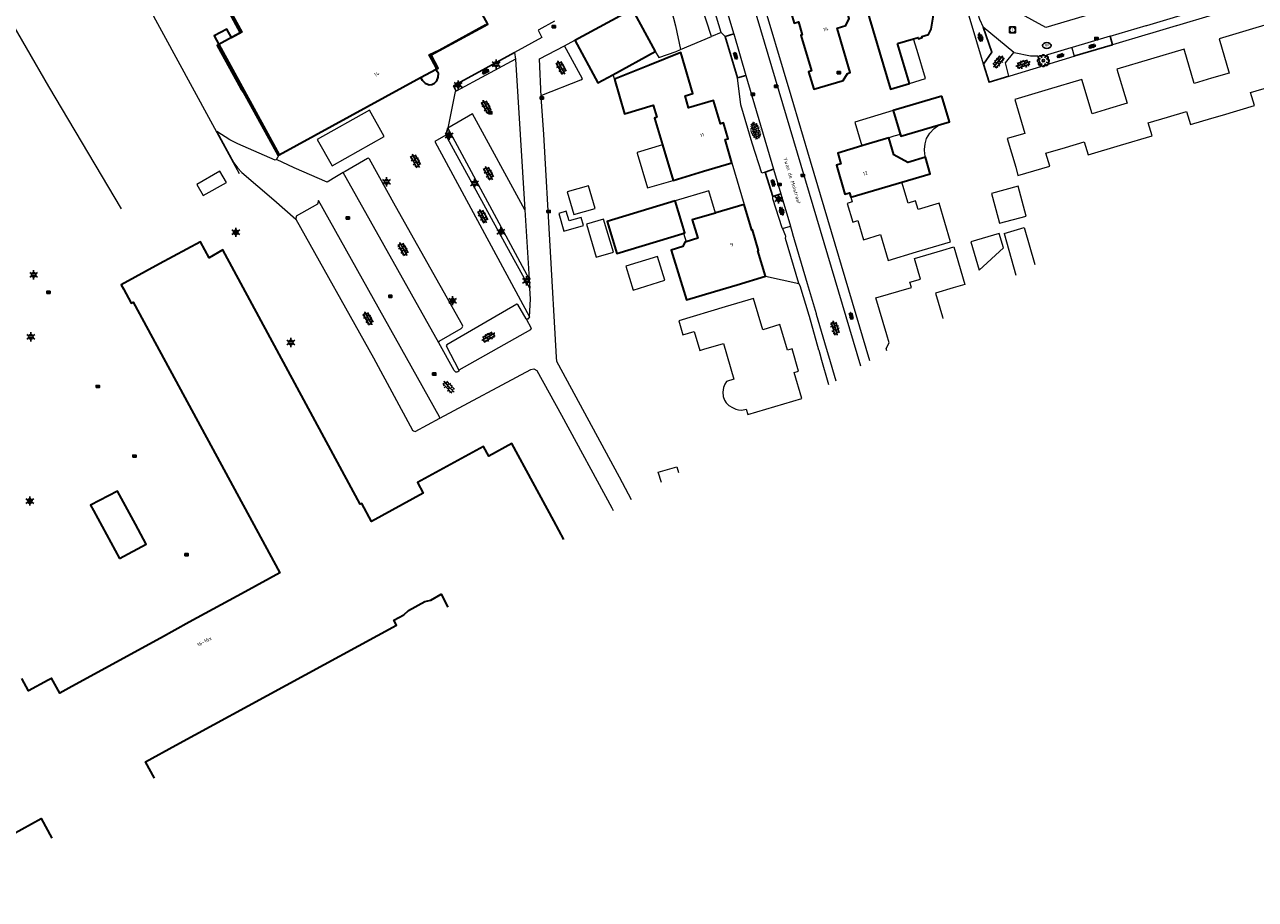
# Model space of a CAD drawing. Header units: metres. Extents: x 181682 to 183922, y 386244 to 387136.
# Tile 46 of 62: x 182992 to 183200, y 386613 to 386761. Entities that reach past the tile are written whole.
import ezdxf
from ezdxf.enums import TextEntityAlignment as Align

# ---------------------------------------------------------------- set-up
doc = ezdxf.new("R2010")
doc.units = ezdxf.units.M
for name, color, linetype, lineweight in [('B-WE-GR-BOOM-S', 251, 'Continuous', 25), ('B-WE-IE-TERREINAFSCHEIDING_KUNSTMATIG_HEKWERK-G', 251, 'IE-TERREINAFSCHEIDING-KUNSTMATIG', 18), ('B-WE-KL-ET_LS_OV_LICHTMAST-S', 251, 'Continuous', 25), ('B-WE-KL-WATER_BRANDLEIDING_PUT-S', 251, 'Continuous', 25), ('B-WE-OG-TOPOGRAFIE_BEBOUWING-G', 251, 'Continuous', 35), ('B-WE-OG-TOPOGRAFIE_BEBOUWING-GV', 251, 'Continuous', 35), ('B-WE-OG-TOPOGRAFIE_BEBOUWING_LUIFEL-GV', 251, 'Continuous', 18), ('B-WE-OG-TOPOGRAFIE_BEBOUWING_OVERIG-GV', 251, 'Continuous', 18), ('B-WE-OG-TOPOGRAFIE_TERREIN_GROEN-GV', 251, 'Continuous', 18), ('B-WE-OG-TOPOGRAFIE_TERREIN_GROEN-SV', 251, 'Continuous', 25), ('B-WE-OG-TOPOGRAFIE_TERREIN_ONBEGROEID-GV', 251, 'Continuous', 18), ('B-WE-OG-TOPOGRAFIE_TERREIN_ONBEGROEID-SV', 251, 'Continuous', 25), ('B-WE-OG-TOPOGRAFIE_WEG_INRIT-GV', 251, 'Continuous', 25), ('B-WE-OG-TOPOGRAFIE_WEG_INRIT-SV', 251, 'Continuous', 25), ('B-WE-OG-TOPOGRAFIE_WEG_PARKEERPLAATS-GV', 251, 'Continuous', 18), ('B-WE-OG-TOPOGRAFIE_WEG_PARKEERPLAATS-SV', 251, 'Continuous', 25), ('B-WE-OG-TOPOGRAFIE_WEG_RIJWEG-GV', 251, 'Continuous', 18), ('B-WE-OG-TOPOGRAFIE_WEG_RIJWEG-SV', 251, 'Continuous', 25), ('B-WE-OG-TOPOGRAFIE_WEG_VERHARD-G', 251, 'Continuous', 18), ('B-WE-OG-TOPOGRAFIE_WEG_VERKEERSEILAND-GV', 251, 'Continuous', 25), ('B-WE-OG-TOPOGRAFIE_WEG_VERKEERSEILAND-SV', 251, 'Continuous', 25), ('B-WE-OG-TOPOGRAFIE_WEG_VOETPAD-GV', 251, 'Continuous', 18), ('B-WE-OG-TOPOGRAFIE_WEG_VOETPAD-SV', 251, 'Continuous', 25), ('B-WE-RI-GWA_RIOOLPUT_INSPECTIEPUT-S', 251, 'Continuous', 25), ('B-WE-RI-HWA_KOLK-S', 251, 'Continuous', 25), ('Label_Nummeraanduidingreeks', 7, 'Continuous', 25), ('Straatnaam', 7, 'Continuous', 25)]:
    doc.layers.add(name, color=color, linetype=linetype, lineweight=lineweight)
doc.styles.add('NLCS-ISO', font='NLCS-ISO.ttf')
doc.styles.add('NLCS-ISO-M250-T18', font='NLCS-ISO.ttf', dxfattribs={"height": 0.45})
doc.linetypes.add('IE-TERREINAFSCHEIDING-KUNSTMATIG', pattern='A,4,[82,NLCS.SHX,S=0.75,R=90,X=0,Y=0],4,-2', length=10)

# ---------------------------------------------------------------- blocks, each defined once
blk = doc.blocks.new('B-SIE-WEG_LICHTMAST-SO')
at = {"ltscale": 0.1}
for p, q in [((-0.33, 0.19), (-0.67, 0.39)), ((0, 0.39), (0, 0.77)), ((0.33, 0.19), (0.67, 0.39)), ((-0.33, -0.19), (-0.67, -0.39)), ((0, -0.39), (0, -0.77)), ((0.33, -0.19), (0.67, -0.39))]:
    blk.add_line(p, q, dxfattribs=at)
at = {"flags": 128}
for points in [[(-0.35, 0.15), (0.35, 0.15)], [(-0.35, -0.15), (0.35, -0.15)]]:
    blk.add_lwpolyline(points, dxfattribs=at)
at = {"ltscale": 0.1}
blk.add_circle((0, 0), 0.386, dxfattribs=at)
at = {"style": 'NLCS-ISO'}
blk.add_attdef('TYPE', text='', height=0.549, dxfattribs=at).set_placement((0, 0.77), align=Align.BOTTOM_CENTER)
blk = doc.blocks.new('SIE-WEG_STRAATPOT_BRANDKRAAN-SO')
blk.add_ellipse((0, 0), major_axis=(-0.729, 0), ratio=0.685994)
at = {"style": 'NLCS-ISO'}
blk.add_text('BR', height=0.4, dxfattribs=at).set_placement((-0.3, -0.15))
blk = doc.blocks.new('B-SRI-KOLK_COMBINATIE-SO')
for p, q in [((-0.28125, 0), (0.28125, 0.375)), ((0.28125, 0), (-0.28125, 0.375))]:
    blk.add_line(p, q)
at = {"flags": 128}
blk.add_lwpolyline([(-0.28125, 0), (0.28125, 0), (0.28125, 0.375), (-0.28125, 0.375)], close=True, dxfattribs=at)
blk = doc.blocks.new('SRI-PUT_INSPECTIE-SO')
at = {"lineweight": -3, "flags": 128}
blk.add_lwpolyline([(-0.5, -0.49), (0.5, -0.49), (0.5, 0.51), (-0.5, 0.51)], close=True, dxfattribs=at)
at = {"lineweight": -3, "ltscale": 1.5}
blk.add_circle((0, 0.01), 0.5, dxfattribs=at)
at = {"ltscale": 0.1, "style": 'NLCS-ISO'}
blk.add_text('I', height=0.625, dxfattribs=at).set_placement((0, 0.01), align=Align.MIDDLE_CENTER)
blk = doc.blocks.new('SGR-BOOM_01')
at = {"layer": 'B-WE-GR-BOOM-S'}
for points in [[(-0.5, 0.25, 0), (-0.75, 0.38, 0), (-1, 0.12, 0), (-1, -0.12, 0), (-0.75, -0.38, 0), (-0.5, -0.25, 0)], [(-0.33, 0.8, 0), (-0.62, 0.8, 0), (-0.8, 0.62, 0), (-0.8, 0.33, 0)], [(0.25, 0.5, 0), (0.38, 0.75, 0), (0.12, 1, 0), (-0.12, 1, 0), (-0.38, 0.75, 0), (-0.25, 0.5, 0)], [(0.8, 0.33, 0), (0.8, 0.62, 0), (0.62, 0.8, 0), (0.33, 0.8, 0)], [(0.5, -0.25, 0), (0.75, -0.38, 0), (1, -0.12, 0), (1, 0.12, 0), (0.75, 0.38, 0), (0.5, 0.25, 0)], [(-0.8, -0.33, 0), (-0.8, -0.62, 0), (-0.62, -0.8, 0), (-0.33, -0.8, 0)], [(-0.25, -0.5, 0), (-0.38, -0.75, 0), (-0.12, -1, 0), (0.12, -1, 0), (0.38, -0.75, 0), (0.25, -0.5, 0)], [(0.33, -0.8, 0), (0.62, -0.8, 0), (0.8, -0.62, 0), (0.8, -0.33, 0)]]:
    blk.add_polyline3d(points, dxfattribs=at)
blk.add_circle((0, 0), 0.2, dxfattribs=at)
blk.add_circle((0, 0), 0.2, dxfattribs=at)
blk = doc.blocks.new('SVH-BSS_OPENGESTRAAT_KL-SO')
for p, q in [((-1.69, 0.09), (-1.59, 0.09)), ((-1.59, 0.09), (-0.02, 0.09)), ((-1.33, -0.44), (-1.33, 0.09)), ((-1.24, 0.61), (-0.02, 0.61)), ((-1.07, 0.09), (-1.07, 0.61)), ((-0.54, 0.09), (-0.54, 0.61)), ((-0.28, 0.61), (-0.28, 0.89)), ((-0.28, -0.44), (-0.28, 0.09)), ((-0.02, 0.61), (1.24, 0.61)), ((-0.02, 0.09), (1.56, 0.09)), ((0.24, 0.61), (0.24, 0.89)), ((0.24, -0.44), (0.24, 0.09)), ((0.51, 0.09), (0.51, 0.61)), ((1.03, 0.09), (1.03, 0.61)), ((1.29, -0.44), (1.29, 0.09)), ((1.56, 0.09), (1.69, 0.09)), ((-1.48, -0.44), (-0.02, -0.44)), ((-1.07, -0.7), (-1.07, -0.44)), ((-0.54, -0.85), (-0.54, -0.44)), ((-0.02, -0.44), (1.48, -0.44)), ((0.51, -0.86), (0.51, -0.44)), ((1.03, -0.71), (1.03, -0.44))]:
    blk.add_line(p, q)
blk = doc.blocks.new('SGR-GRAS_01-SO')
at = {"ltscale": 0.1}
for p, q in [((-1.96, -0.07), (-1.98, 0)), ((-1.93, 0.19), (-1.93, 0.24)), ((-1.89, 0.24), (-1.92, 0.25)), ((-1.67, 0.02), (-1.6, 0.04)), ((-1.6, 0.24), (-1.65, 0.29)), ((-1.53, 0.32), (-1.6, 0.35)), ((-1.45, 0.64), (-1.52, 0.66)), ((-1.52, 0.19), (-1.44, 0.19)), ((-1.47, 0.58), (-1.48, 0.65)), ((-1.43, 0.48), (-1.35, 0.5)), ((-1.36, 0.21), (-1.43, 0.23)), ((-1.42, 0.13), (-1.36, 0.17)), ((-1.38, 0.11), (-1.32, 0.16)), ((-1.37, 0.01), (-1.38, 0.08)), ((-1.33, 0.11), (-1.33, 0.19)), ((-1.3, 0.76), (-1.32, 0.77)), ((-1.28, 0.68), (-1.28, 0.76)), ((-1.17, 0.39), (-1.23, 0.43)), ((-1.17, 0.24), (-1.22, 0.29)), ((-1.15, 0.65), (-1.21, 0.7)), ((-1.11, 0.17), (-1.04, 0.19)), ((-1.03, 0.03), (-1.1, 0.07)), ((-0.94, 0.84), (-1, 0.88)), ((-0.97, 0.51), (-0.92, 0.57)), ((-0.89, 0.5), (-0.97, 0.52)), ((-0.94, 0.19), (-0.87, 0.19)), ((-0.92, 0.42), (-0.86, 0.46)), ((-0.89, 0.81), (-0.82, 0.81)), ((-0.87, 0.66), (-0.89, 0.73)), ((-0.8, 0.06), (-0.88, 0.08)), ((-0.87, 0.62), (-0.8, 0.64)), ((-0.8, 0.47), (-0.87, 0.51)), ((-0.75, 0.24), (-0.8, 0.29)), ((-0.77, 0.09), (-0.79, 0.16)), ((-0.73, 0.65), (-0.78, 0.7)), ((-0.74, 0.03), (-0.73, 0.11)), ((-0.67, 0.11), (-0.73, 0.14)), ((-0.69, 0.61), (-0.68, 0.68)), ((-0.58, 0.92), (-0.64, 0.96)), ((-0.56, 0.92), (-0.51, 0.97)), ((-0.56, 0.32), (-0.48, 0.34)), ((-0.44, 0.55), (-0.51, 0.59)), ((-0.43, 0.78), (-0.5, 0.8)), ((-0.42, 0.71), (-0.36, 0.74)), ((-0.34, 0.35), (-0.41, 0.37)), ((-0.32, 0.24), (-0.38, 0.29)), ((-0.31, 0.19), (-0.37, 0.22)), ((-0.37, 0.19), (-0.29, 0.19)), ((-0.31, 0.65), (-0.36, 0.7)), ((-0.32, 0.81), (-0.24, 0.81)), ((-0.32, 0.77), (-0.24, 0.79)), ((-0.28, 0.73), (-0.29, 0.81)), ((-0.21, 1), (-0.27, 1.03)), ((-0.24, 0.02), (-0.17, 0.04)), ((-0.18, 0.17), (-0.19, 0.24)), ((-0.08, 0.63), (-0.14, 0.67)), ((-0.14, -0.04), (-0.14, 0.03)), ((-0.09, 0.53), (-0.09, 0.6)), ((-0.08, 0.16), (-0.03, 0.21)), ((-0.07, 0.19), (0, 0.23)), ((0.06, 0.27), (-0.01, 0.3)), ((0, 0.47), (0.07, 0.49)), ((0.1, 0.24), (0.05, 0.29)), ((0.13, 0.64), (0.06, 0.66)), ((0.07, 0.99), (0.14, 1.03)), ((0.12, 0.65), (0.07, 0.7)), ((0.22, 0.2), (0.15, 0.22)), ((0.21, 0.19), (0.28, 0.19)), ((0.29, 0.71), (0.22, 0.75)), ((0.24, 0.92), (0.31, 0.94)), ((0.26, 0.81), (0.33, 0.81)), ((0.32, 0.81), (0.3, 0.89)), ((0.31, 0.17), (0.39, 0.19)), ((0.32, 0.57), (0.38, 0.62)), ((0.42, 0.34), (0.36, 0.38)), ((0.42, 0.25), (0.4, 0.32)), ((0.43, 0.48), (0.49, 0.51)), ((0.53, 0.24), (0.47, 0.29)), ((0.54, 0.65), (0.49, 0.7)), ((0.56, -0.02), (0.49, 0.02)), ((0.5, 0.45), (0.51, 0.53)), ((0.59, 0.93), (0.52, 0.94)), ((0.55, 0.62), (0.63, 0.64)), ((0.65, 0.79), (0.58, 0.83)), ((0.68, 0.49), (0.61, 0.51)), ((0.77, 0.05), (0.7, 0.07)), ((0.78, 0.42), (0.72, 0.46)), ((0.78, 0.19), (0.86, 0.19)), ((0.83, 0.81), (0.91, 0.81)), ((0.92, 0.06), (0.85, 0.09)), ((0.87, 0.31), (0.94, 0.33)), ((0.95, 0.24), (0.9, 0.29)), ((0.91, 0.89), (0.91, 0.92)), ((0.97, 0.65), (0.91, 0.7)), ((0.93, 0.76), (0.99, 0.8)), ((1.01, 0.87), (0.95, 0.91)), ((1.01, 0.33), (1, 0.4)), ((1.15, 0.78), (1.08, 0.8)), ((1.15, 0.5), (1.08, 0.54)), ((1.1, 0.38), (1.1, 0.45)), ((1.11, 0.77), (1.18, 0.79)), ((1.24, 0.34), (1.17, 0.36)), ((1.18, 0.01), (1.26, 0.03)), ((1.21, 0.21), (1.26, 0.26)), ((1.28, 0.14), (1.22, 0.17)), ((1.28, 0.25), (1.35, 0.29)), ((1.37, 0.24), (1.32, 0.29)), ((1.39, 0.65), (1.34, 0.7)), ((1.36, 0.19), (1.43, 0.19)), ((1.42, 0.46), (1.5, 0.48)), ((1.51, 0.58), (1.44, 0.62)), ((1.64, 0.21), (1.58, 0.25)), ((1.61, 0.41), (1.59, 0.48)), ((1.69, 0.3), (1.7, 0.37)), ((1.79, 0.19), (1.72, 0.21)), ((1.74, 0.16), (1.81, 0.18)), ((1.8, 0.24), (1.75, 0.29)), ((1.93, 0.19), (1.95, 0.19)), ((-1.92, -0.16), (-1.85, -0.12)), ((-1.82, -0.08), (-1.9, -0.06)), ((-1.76, -0.13), (-1.82, -0.09)), ((-1.78, -0.3), (-1.73, -0.25)), ((-1.62, -0.5), (-1.69, -0.46)), ((-1.63, -0.57), (-1.68, -0.52)), ((-1.61, -0.17), (-1.67, -0.11)), ((-1.57, -0.44), (-1.49, -0.44)), ((-1.54, -0.66), (-1.5, -0.64)), ((-1.4, -0.05), (-1.46, -0.01)), ((-1.38, -0.46), (-1.38, -0.39)), ((-1.35, -0.28), (-1.28, -0.26)), ((-1.27, -0.23), (-1.34, -0.21)), ((-1.26, -0.42), (-1.33, -0.38)), ((-1.27, -0.56), (-1.28, -0.48)), ((-1.21, -0.57), (-1.26, -0.52)), ((-1.18, -0.67), (-1.25, -0.65)), ((-1.19, -0.17), (-1.24, -0.11)), ((-1.13, -0.78), (-1.19, -0.75)), ((-1.06, -0.39), (-1, -0.35)), ((-1.04, -0.58), (-0.97, -0.57)), ((-0.99, -0.44), (-0.92, -0.44)), ((-0.9, -0.34), (-0.96, -0.3)), ((-0.9, -0.65), (-0.84, -0.6)), ((-0.84, -0.94), (-0.85, -0.93)), ((-0.78, -0.57), (-0.84, -0.52)), ((-0.76, -0.7), (-0.83, -0.67)), ((-0.76, -0.17), (-0.82, -0.11)), ((-0.8, -0.13), (-0.73, -0.11)), ((-0.71, -0.38), (-0.79, -0.36)), ((-0.79, -0.54), (-0.78, -0.46)), ((-0.72, -0.89), (-0.65, -0.87)), ((-0.71, -0.9), (-0.64, -0.86)), ((-0.62, -0.82), (-0.7, -0.8)), ((-0.67, -0.48), (-0.69, -0.4)), ((-0.53, -0.26), (-0.6, -0.22)), ((-0.58, -0.99), (-0.59, -0.97)), ((-0.57, -0.1), (-0.5, -0.06)), ((-0.49, -0.25), (-0.44, -0.19)), ((-0.48, -0.44), (-0.41, -0.42)), ((-0.4, -0.63), (-0.46, -0.59)), ((-0.38, -0.98), (-0.43, -0.93)), ((-0.42, -0.44), (-0.34, -0.44)), ((-0.36, -0.57), (-0.41, -0.52)), ((-0.34, -0.17), (-0.39, -0.11)), ((-0.26, -0.99), (-0.33, -0.95)), ((-0.25, -0.09), (-0.32, -0.07)), ((-0.17, -0.18), (-0.24, -0.14)), ((-0.16, -0.53), (-0.23, -0.51)), ((-0.21, -0.61), (-0.15, -0.58)), ((-0.19, -0.62), (-0.19, -0.54)), ((-0.17, -0.74), (-0.1, -0.72)), ((-0.07, -0.97), (-0.14, -0.95)), ((-0.04, -0.55), (-0.1, -0.51)), ((-0.08, -0.4), (-0.09, -0.32)), ((-0.01, -1.01), (0.04, -0.95)), ((0.05, -0.98), (0, -0.93)), ((0.07, -0.57), (0.01, -0.52)), ((0.02, -0.96), (0.01, -0.89)), ((0.08, -0.17), (0.03, -0.11)), ((0.1, -0.91), (0.03, -0.88)), ((0.07, -0.29), (0.14, -0.27)), ((0.19, -0.1), (0.13, -0.06)), ((0.16, -0.44), (0.23, -0.44)), ((0.17, -1.04), (0.22, -1.02)), ((0.31, -0.24), (0.24, -0.22)), ((0.33, -0.47), (0.26, -0.43)), ((0.29, -0.33), (0.35, -0.29)), ((0.4, -0.68), (0.32, -0.66)), ((0.39, -0.6), (0.45, -0.55)), ((0.39, -0.59), (0.46, -0.57)), ((0.4, -0.69), (0.41, -0.62)), ((0.46, -0.83), (0.4, -0.8)), ((0.47, -0.98), (0.42, -0.93)), ((0.49, -0.57), (0.44, -0.52)), ((0.45, -0.12), (0.46, -0.05)), ((0.51, -0.17), (0.45, -0.11)), ((0.52, -0.32), (0.5, -0.24)), ((0.62, -0.88), (0.6, -0.81)), ((0.63, -0.14), (0.7, -0.12)), ((0.69, -0.39), (0.62, -0.35)), ((0.64, -0.84), (0.71, -0.81)), ((0.7, -0.89), (0.77, -0.88)), ((0.73, -0.44), (0.81, -0.44)), ((0.82, -0.76), (0.76, -0.72)), ((0.78, -0.04), (0.85, 0)), ((0.86, -0.39), (0.79, -0.37)), ((0.8, -0.19), (0.85, -0.14)), ((0.86, -0.94), (0.84, -0.93)), ((0.91, -0.57), (0.86, -0.52)), ((0.93, -0.17), (0.88, -0.11)), ((0.95, -0.83), (0.88, -0.81)), ((0.94, -0.44), (1.01, -0.42)), ((1.05, -0.31), (0.99, -0.27)), ((1, -0.77), (1, -0.7)), ((1.05, -0.2), (1.05, -0.12)), ((1.11, -0.24), (1.1, -0.16)), ((1.19, -0.68), (1.12, -0.64)), ((1.14, -0.56), (1.21, -0.52)), ((1.21, -0.8), (1.2, -0.73)), ((1.33, -0.1), (1.26, -0.08)), ((1.26, -0.75), (1.33, -0.73)), ((1.34, -0.57), (1.29, -0.52)), ((1.36, -0.17), (1.3, -0.11)), ((1.31, -0.44), (1.38, -0.44)), ((1.42, -0.23), (1.35, -0.19)), ((1.42, -0.54), (1.35, -0.52)), ((1.55, -0.6), (1.49, -0.56)), ((1.5, -0.29), (1.57, -0.27)), ((1.64, -0.27), (1.65, -0.2)), ((1.64, -0.27), (1.7, -0.23)), ((1.68, -0.55), (1.74, -0.5)), ((1.71, -0.16), (1.69, -0.09)), ((1.78, -0.15), (1.71, -0.11)), ((1.71, -0.52), (1.71, -0.52)), ((1.78, -0.17), (1.73, -0.11)), ((1.88, -0.25), (1.81, -0.23))]:
    blk.add_line(p, q, dxfattribs=at)
at = {"ltscale": 0.1, "style": 'NLCS-ISO'}
blk.add_attdef('TYPE', text='', height=0.5, dxfattribs=at).set_placement((3.47, -0.02), align=Align.MIDDLE_CENTER)

msp = doc.modelspace()

# ---------------------------------------------------------------- linework, layer by layer
at = {"layer": 'B-WE-IE-TERREINAFSCHEIDING_KUNSTMATIG_HEKWERK-G'}
msp.add_polyline3d([(182984.683, 386769.94, 25.525), (182996.05, 386750.286, 26.886), (183008.319, 386729.662, 27.156)], dxfattribs=at)
at = {"layer": 'B-WE-OG-TOPOGRAFIE_BEBOUWING-G'}
msp.add_polyline3d([(183025.44, 386764.914, 33.991), (183028.397, 386759.347, 34.011), (183027.064, 386758.624, 29.841), (183026.913, 386758.543, 29.836), (183024.811, 386757.411, 29.771), (183024.491, 386757.239, 29.761), (183028.509, 386749.951, 29.71), (183028.912, 386749.401, 30.434), (183034.813, 386738.671, 30.378), (183034.965, 386738.754, 30.376), (183058.875, 386751.795, 30.134), (183058.878, 386751.789, 30.133), (183059.108, 386751.375, 30.099), (183059.644, 386750.849, 30.093), (183060.316, 386750.579, 30.096), (183060.779, 386750.661, 30.093), (183061.231, 386750.867, 30.084), (183061.602, 386751.235, 30.105), (183061.859, 386751.88, 30.099), (183061.874, 386752.483, 30.063), (183061.674, 386752.827, 30.066), (183061.48, 386753.207, 30.071), (183061.438, 386753.29, 30.072), (183061.577, 386753.41, 30.235), (183060.781, 386754.859, 30.357), (183060.337, 386755.644, 33.566), (183061.986, 386756.455, 30.923), (183069.906, 386760.772, 30.971)], dxfattribs=at)
at = {"layer": 'B-WE-OG-TOPOGRAFIE_BEBOUWING-GV'}
for p, q in [((183091.31, 386752.285), (183098.477, 386756.194)), ((183141.402, 386750.822), (183139.401, 386757.53)), ((183131.506, 386731.616), (183140.137, 386734.155))]:
    msp.add_line(p, q, dxfattribs=at)
for points in [[(183060.88, 386784.659, 0), (183051.131, 386779.331, 0), (183049.144, 386778.245, 0), (183035.792, 386770.948, 0), (183035.904, 386770.742, 0), (183035.935, 386770.685, 0), (183028.634, 386766.693, 0), (183025.627, 386765.049, 0), (183025.64, 386765.025, 0), (183028.678, 386759.475, 0), (183026.927, 386758.517, 0), (183026.913, 386758.543, 0), (183026.126, 386759.98, 0), (183024.036, 386758.836, 0), (183024.811, 386757.411, 0), (183034.965, 386738.754, 0), (183034.967, 386738.75, 0)], [(183034.967, 386738.75, 0), (183058.878, 386751.789, 0), (183061.48, 386753.207, 0), (183061.859, 386753.414, 0), (183060.654, 386755.622, 0), (183070.226, 386760.845, 0), (183067.073, 386766.616, 0), (183066.785, 386767.143, 0), (183062.45, 386775.078, 0), (183063.223, 386775.5, 0), (183065.272, 386776.62, 0)], [(183139.401, 386757.53, 0), (183142.11, 386758.338, 0), (183142.899, 386758.573, 0), (183142.962, 386758.362, 0), (183143.575, 386758.545, 0), (183143.512, 386758.756, 0), (183144.643, 386759.093, 0), (183145.1, 386759.979, 0), (183145.434, 386761.982, 0), (183145.406, 386763.028, 0), (183147.249, 386763.568, 0), (183145.197, 386770.592, 0), (183144.983, 386770.524, 0), (183144.906, 386770.786, 0), (183143.829, 386774.466, 0), (183134.807, 386771.811, 0), (183136.219, 386767.014, 0), (183136.679, 386765.451, 0), (183136.172, 386764.508, 0), (183134.045, 386763.874, 0), (183138.22, 386749.873, 0), (183141.402, 386750.822, 0)], [(183130.042, 386751.259, 0), (183130.208, 386751.308, 0), (183130.962, 386752.489, 0), (183131.421, 386752.666, 0), (183129.206, 386760.164, 0), (183130.644, 386760.588, 0), (183131.254, 386761.77, 0), (183130.303, 386764.991, 0), (183130.59, 386765.076, 0), (183130.409, 386765.69, 0), (183128.996, 386770.486, 0), (183119.933, 386767.816, 0), (183121.939, 386761.008, 0), (183122.668, 386761.222, 0), (183123.323, 386759.001, 0), (183123.094, 386758.934, 0), (183124.86, 386752.941, 0), (183124.376, 386752.798, 0), (183125.246, 386749.846, 0), (183130.042, 386751.259, 0)], [(183084.9, 386758.09, 0), (183094.567, 386763.363, 0), (183098.477, 386756.194, 0)], [(183084.9, 386758.09, 0), (183088.811, 386750.922, 0), (183091.31, 386752.285, 0)], [(183111.445, 386737.404, 0), (183110.268, 386741.349, 0), (183110.804, 386741.487, 0), (183110.009, 386744.167, 0), (183109.481, 386744.015, 0), (183108.318, 386747.937, 0), (183104.117, 386746.7, 0), (183103.542, 386748.73, 0), (183104.837, 386749.111, 0), (183102.798, 386756.04, 0), (183097.5, 386753.913, 0), (183091.587, 386751.535, 0)], [(183091.587, 386751.535, 0), (183093.322, 386745.705, 0), (183098.166, 386747.146, 0), (183098.776, 386745.097, 0), (183098.355, 386744.972, 0), (183099.699, 386740.453, 0), (183101.488, 386734.441, 0), (183106.654, 386735.974, 0), (183111.445, 386737.404, 0)], [(183146.89, 386748.655, 0), (183138.66, 386746.228, 0), (183139.94, 386741.888, 0), (183148.17, 386744.315, 0), (183146.89, 386748.655, 0)], [(183137.916, 386741.632, 0), (183134.085, 386740.494, 0), (183133.376, 386740.283, 0), (183129.293, 386739.067, 0), (183129.843, 386737.218, 0), (183129.077, 386736.989, 0), (183130.528, 386732.115, 0), (183131.29, 386732.342, 0), (183131.506, 386731.616, 0)], [(183144.102, 386738.352, 0), (183141.13, 386737.469, 0), (183138.776, 386738.737, 0), (183137.916, 386741.632, 0)], [(183140.137, 386734.155, 0), (183144.93, 386735.565, 0), (183144.102, 386738.352, 0)], [(183101.875, 386730.986, 0), (183090.387, 386727.519, 0), (183092.009, 386722.127, 0), (183102.961, 386725.423, 0), (183103.271, 386725.516, 0)], [(183103.271, 386725.516, 0), (183103.5, 386725.585, 0), (183102.997, 386727.256, 0), (183101.875, 386730.986, 0)], [(183113.511, 386730.373, 0), (183108.718, 386728.953, 0), (183108.644, 386728.931, 0), (183104.884, 386727.816, 0)], [(183117.107, 386718.248, 0), (183115.828, 386722.562, 0), (183115.934, 386722.593, 0), (183114.902, 386726.079, 0), (183114.794, 386726.047, 0), (183113.511, 386730.373, 0)], [(183104.884, 386727.816, 0), (183104.748, 386727.776, 0), (183105.68, 386724.675, 0), (183103.703, 386724.08, 0)], [(183083.052, 386673.832, 0), (183081.348, 386676.968, 0), (183074.265, 386690, 0), (183070.377, 386687.887, 0), (183069.507, 386689.489, 0), (183058.347, 386683.424, 0), (183059.326, 386681.623, 0), (183050.585, 386676.872, 0), (183048.929, 386679.917, 0), (183048.689, 386679.787, 0), (183025.451, 386722.696, 0), (183023.141, 386721.376, 0), (183021.68, 386724.07, 0), (183014.801, 386720.339, 0), (183008.319, 386716.823, 0), (183008.682, 386716.153, 0), (183009.994, 386713.734, 0), (183010.315, 386713.908, 0), (183035.11, 386668.191, 0), (183029.234, 386664.982, 0), (183019.818, 386659.838, 0), (183014.946, 386657.177, 0), (183000, 386649.013, 0), (182997.929, 386647.882, 0), (182996.554, 386650.393, 0), (182996.416, 386650.317, 0), (182996.008, 386650.094, 0), (182992.659, 386648.26, 0), (182991.512, 386650.356, 0)], [(183103.703, 386724.08, 0), (183103.46, 386724.007, 0), (183103.12, 386723.296, 0), (183101.191, 386722.654, 0), (183103.751, 386714.263, 0), (183108.477, 386715.69, 0), (183112.313, 386716.827, 0), (183117.107, 386718.248, 0)], [(183008.018, 386670.585, 0), (183012.535, 386673.038, 0), (183010.711, 386676.395, 0), (183007.68, 386681.976, 0), (183003.123, 386679.611, 0), (183003.623, 386678.689, 0), (183008.018, 386670.585, 0)], [(183013.914, 386633.512, 0), (183012.439, 386636.294, 0), (183017.537, 386639.088, 0), (183054.802, 386659.342, 0), (183054.333, 386660.187, 0), (183056.045, 386661.113, 0), (183056.826, 386661.848, 0), (183059.581, 386663.359, 0), (183060.572, 386663.593, 0), (183062.328, 386664.559, 0), (183063.476, 386662.416, 0)], [(182978.838, 386613.056, 0), (182976.774, 386616.824, 0), (182994.785, 386626.688, 0), (182996.583, 386623.405, 0)]]:
    msp.add_polyline3d(points, dxfattribs=at)
at = {"layer": 'B-WE-OG-TOPOGRAFIE_BEBOUWING_LUIFEL-GV'}
msp.add_line((183103.271, 386725.516), (183103.703, 386724.08), dxfattribs=at)
for points in [[(183141.402, 386750.822, 0), (183144.111, 386751.63, 0), (183142.7, 386756.359, 0), (183142.11, 386758.338, 0), (183141.6, 386758.186, 0), (183139.401, 386757.53, 0)], [(183052.735, 386741.83, 0), (183050.232, 386746.293, 0), (183041.43, 386741.356, 0), (183043.933, 386736.893, 0), (183052.735, 386741.83, 0)], [(183139.846, 386742.206, 0), (183138.66, 386746.228, 0), (183132.181, 386744.301, 0), (183133.376, 386740.283, 0), (183133.376, 386740.282, 0), (183137.916, 386741.632, 0)], [(183144.102, 386738.352, 0), (183144.056, 386738.635, 0), (183144.017, 386738.879, 0), (183143.946, 386739.642, 0), (183144.044, 386740.614, 0), (183144.309, 386741.493, 0), (183144.839, 386742.421, 0), (183145.563, 386743.205, 0), (183146.445, 386743.806, 0), (183139.94, 386741.888, 0), (183139.846, 386742.206, 0)], [(183139.846, 386742.206, 0), (183138.789, 386741.892, 0), (183137.916, 386741.632, 0)], [(183095.421, 386739.18, 0), (183095.428, 386739.045, 0), (183097.179, 386733.159, 0), (183101.488, 386734.441, 0), (183099.7, 386740.453, 0), (183099.699, 386740.453, 0), (183095.421, 386739.18, 0)], [(183104.884, 386727.816, 0), (183108.644, 386728.931, 0), (183107.515, 386732.683, 0), (183101.875, 386730.986, 0)], [(183083.944, 386727.609, 0), (183083.476, 386729.238, 0), (183082.185, 386728.867, 0), (183083.05, 386725.854, 0), (183086.386, 386726.812, 0), (183085.989, 386728.196, 0), (183083.944, 386727.609, 0)], [(183088.518, 386721.479, 0), (183091.414, 386722.336, 0), (183089.766, 386727.904, 0), (183086.87, 386727.047, 0), (183088.518, 386721.479, 0)], [(183094.784, 386715.918, 0), (183100.113, 386717.582, 0), (183098.854, 386721.613, 0), (183093.526, 386719.949, 0), (183094.784, 386715.918, 0)]]:
    msp.add_polyline3d(points, dxfattribs=at)
at = {"layer": 'B-WE-OG-TOPOGRAFIE_BEBOUWING_OVERIG-GV'}
for points in [[(183022.17, 386731.866, 0), (183026.083, 386734.099, 0), (183024.993, 386736.009, 0), (183021.08, 386733.777, 0), (183022.17, 386731.866, 0)], [(183084.743, 386728.663, 0), (183088.345, 386729.698, 0), (183087.247, 386733.521, 0), (183083.645, 386732.486, 0), (183084.743, 386728.663, 0)]]:
    msp.add_polyline3d(points, dxfattribs=at)
at = {"layer": 'B-WE-OG-TOPOGRAFIE_TERREIN_GROEN-GV'}
for p, q in [((183109.632, 386759.411), (183104.685, 386775.783)), ((183110.294, 386758.733), (183109.632, 386759.411)), ((183119.995, 386726.31), (183121.313, 386726.698))]:
    msp.add_line(p, q, dxfattribs=at)
for points in [[(183153.942, 386754.06, 0), (183151.511, 386762.178, 0), (183151.433, 386762.437, 0)], [(183117.048, 386735.86, 0), (183116.479, 386735.689, 0), (183114.853, 386740.718, 0), (183112.938, 386747.219, 0), (183112.371, 386751.734, 0)], [(183119.995, 386726.31, 0), (183119.919, 386726.437, 0), (183118.367, 386731.339, 0), (183118.322, 386731.698, 0)]]:
    msp.add_polyline3d(points, dxfattribs=at)
at = {"layer": 'B-WE-OG-TOPOGRAFIE_TERREIN_ONBEGROEID-GV'}
for p, q in [((183109.632, 386759.411), (183107.999, 386758.728)), ((183091.31, 386752.285), (183091.587, 386751.535)), ((183034.519, 386737.986), (183034.967, 386738.75)), ((183111.445, 386737.404), (183113.511, 386730.373)), ((183117.107, 386718.248), (183122.709, 386717.048))]:
    msp.add_line(p, q, dxfattribs=at)
for points in [[(183213.845, 386750.109, 0), (183213.656, 386750.752, 0), (183209.017, 386766.51, 0), (183207.767, 386766.869, 0), (183207.67, 386766.84, 0), (183201.476, 386765, 0), (183198.627, 386764.154, 0), (183192.511, 386762.337, 0), (183186.5, 386760.551, 0), (183186.438, 386760.533, 0), (183181.942, 386759.197, 0), (183181.737, 386759.136, 0), (183175.726, 386757.35, 0)], [(183205.028, 386761.718, 0), (183199.359, 386760.029, 0), (183193.69, 386758.339, 0), (183195.391, 386752.569, 0), (183192.438, 386751.698, 0), (183189.485, 386750.827, 0)], [(183189.485, 386750.827, 0), (183187.788, 386756.587, 0), (183182.111, 386754.909, 0), (183176.435, 386753.231, 0), (183178.149, 386747.47, 0), (183175.193, 386746.587, 0), (183172.238, 386745.705, 0), (183170.535, 386751.468, 0), (183164.857, 386749.79, 0), (183159.18, 386748.112, 0), (183160.874, 386742.372, 0), (183157.925, 386741.488, 0), (183159.362, 386736.699, 0), (183159.741, 386735.246, 0), (183165.117, 386736.837, 0), (183164.464, 386739.041, 0), (183167.747, 386740.013, 0), (183170.934, 386740.957, 0), (183171.586, 386738.752, 0), (183177.05, 386740.37, 0), (183182.388, 386741.95, 0), (183181.735, 386744.154, 0), (183185.005, 386745.122, 0), (183188.214, 386746.072, 0), (183188.867, 386743.868, 0), (183192.492, 386744.941, 0), (183194.297, 386745.476, 0), (183199.659, 386747.063, 0), (183199.006, 386749.267, 0), (183202.277, 386750.236, 0)], [(183163.634, 386753.703, 0), (183163.65, 386753.708, 0), (183165.03, 386754.131, 0)], [(183131.506, 386731.616, 0), (183131.743, 386730.819, 0), (183130.906, 386730.569, 0), (183131.845, 386727.415, 0), (183132.683, 386727.664, 0), (183133.647, 386724.428, 0), (183136.522, 386725.284, 0), (183137.815, 386720.94, 0), (183142.608, 386722.367, 0), (183148.355, 386724.074, 0), (183146.42, 386730.587, 0), (183142.866, 386729.532, 0), (183142.439, 386730.968, 0), (183141.194, 386730.598, 0), (183140.137, 386734.155, 0)], [(183156.405, 386728.042, 0), (183156.63, 386727.195, 0), (183161.114, 386728.388, 0), (183159.769, 386733.442, 0), (183155.286, 386732.249, 0), (183156.405, 386728.042, 0)], [(183122.709, 386717.048, 0), (183120.483, 386724.631, 0), (183120.523, 386725, 0), (183120.471, 386725.133, 0), (183120.036, 386726.242, 0), (183119.995, 386726.31, 0)], [(183153.19, 386719.265, 0), (183157.284, 386723.054, 0), (183156.569, 386725.477, 0), (183151.774, 386724.061, 0), (183153.19, 386719.265, 0)], [(183159.446, 386718.384, 0), (183157.483, 386725.393, 0), (183157.386, 386725.491, 0), (183160.797, 386726.466, 0), (183162.604, 386720.226, 0)], [(183137.6, 386705.644, 0), (183137.475, 386706.066, 0), (183137.975, 386706.993, 0), (183137.569, 386708.369, 0), (183135.727, 386714.61, 0), (183141.751, 386716.387, 0), (183141.499, 386717.241, 0), (183143.292, 386717.77, 0), (183142.265, 386721.252, 0), (183147.061, 386722.667, 0), (183148.887, 386723.208, 0), (183150.75, 386716.883, 0), (183148.779, 386716.303, 0), (183145.785, 386715.421, 0), (183146.968, 386711.403, 0), (183147.042, 386711.15, 0)], [(183127.822, 386699.941, 0), (183126.516, 386704.43, 0), (183126.499, 386704.488, 0), (183126.149, 386705.704, 0), (183126.126, 386705.787, 0), (183124.521, 386711.475, 0), (183124.479, 386711.615, 0), (183122.961, 386716.661, 0), (183122.709, 386717.048, 0)], [(183112.523, 386695.705, 0), (183113.128, 386695.67, 0), (183113.856, 386695.827, 0), (183114.122, 386694.929, 0), (183123.23, 386697.631, 0), (183121.935, 386701.996, 0), (183122.706, 386702.225, 0), (183121.588, 386705.987, 0), (183120.825, 386705.761, 0), (183119.54, 386710.09, 0), (183116.664, 386709.236, 0), (183115.095, 386714.522, 0), (183110.302, 386713.099, 0), (183102.449, 386710.745, 0), (183103.156, 386708.36, 0), (183105.072, 386708.928, 0), (183106.018, 386705.739, 0), (183106.704, 386705.943, 0), (183109.99, 386706.92, 0), (183111.787, 386700.875, 0), (183110.543, 386700.505, 0), (183110.22, 386700.02, 0), (183110.012, 386699.487, 0), (183109.9, 386698.685, 0), (183109.98, 386697.968, 0), (183110.166, 386697.343, 0), (183110.487, 386696.891, 0), (183110.909, 386696.443, 0), (183111.514, 386696.096, 0), (183112.11, 386695.826, 0), (183112.523, 386695.705, 0)], [(183099.521, 386683.437, 0), (183099.008, 386685.156, 0), (183102.157, 386686.095, 0), (183102.442, 386685.14, 0)]]:
    msp.add_polyline3d(points, dxfattribs=at)
at = {"layer": 'B-WE-OG-TOPOGRAFIE_WEG_INRIT-GV'}
for p, q in [((183111.737, 386759.159), (183110.294, 386758.733)), ((183110.294, 386758.733), (183112.371, 386751.734)), ((183175.726, 386757.35), (183175.305, 386758.766)), ((183112.371, 386751.734), (183113.797, 386752.174)), ((183118.473, 386736.327), (183117.048, 386735.86)), ((183117.048, 386735.86), (183118.322, 386731.698)), ((183118.322, 386731.698), (183119.702, 386732.158))]:
    msp.add_line(p, q, dxfattribs=at)
for points in [[(183153.888, 386760.323, 0), (183155.349, 386756.094, 0), (183153.942, 386754.06, 0)], [(183169.243, 386755.423, 0), (183169.36, 386755.459, 0), (183175.726, 386757.35, 0)], [(183153.942, 386754.06, 0), (183154.855, 386751.01, 0), (183158.215, 386752.04, 0)]]:
    msp.add_polyline3d(points, dxfattribs=at)
at = {"layer": 'B-WE-OG-TOPOGRAFIE_WEG_PARKEERPLAATS-GV'}
for p, q in [((183102.733, 386756.527), (183107.999, 386758.728)), ((183168.809, 386756.839), (183169.243, 386755.423)), ((183074.869, 386754.924), (183064.891, 386749.52)), ((183163.634, 386753.703), (183163.112, 386755.405)), ((183164.581, 386755.596), (183165.03, 386754.131)), ((183063.45, 386743.24), (183077.209, 386717.785))]:
    msp.add_line(p, q, dxfattribs=at)
for points in [[(183107.999, 386758.728, 0), (183096.63, 386793.646, 0), (183084.878, 386815.699, 0), (183080.798, 386813.609, 0)], [(183079.241, 386748.538, 0), (183079.363, 386748.826, 0), (183085.941, 386751.444, 0), (183086.189, 386751.596, 0), (183083.169, 386757.161, 0)], [(183158.215, 386752.04, 0), (183157.612, 386754.297, 0), (183159.025, 386756.025, 0)], [(183158.215, 386752.04, 0), (183158.439, 386752.109, 0), (183163.589, 386753.689, 0), (183163.634, 386753.703, 0)], [(183165.03, 386754.131, 0), (183165.088, 386754.149, 0), (183165.156, 386754.17, 0), (183169.243, 386755.423, 0)], [(183064.891, 386749.52, 0), (183064.716, 386749.425, 0), (183063.45, 386743.24, 0)], [(183076.472, 386729.481, 0), (183067.634, 386745.697, 0), (183063.45, 386743.24, 0)], [(183061.935, 386707.033, 0), (183061.987, 386707.281, 0), (183065.72, 386709.443, 0), (183065.915, 386709.631, 0), (183065.988, 386709.811, 0), (183065.965, 386709.988, 0), (183054.636, 386730.111, 0), (183050.239, 386738.031, 0), (183050.064, 386738.179, 0), (183049.88, 386738.13, 0), (183046.115, 386735.922, 0), (183045.818, 386735.748, 0)], [(183037.829, 386727.908, 0), (183050.906, 386704.507, 0), (183057.477, 386692.294, 0), (183057.67, 386692.141, 0), (183057.971, 386692.059, 0), (183062.139, 386694.279, 0)], [(183076.689, 386711.052, 0), (183075.302, 386713.518, 0), (183075.107, 386713.57, 0), (183063.284, 386706.708, 0), (183063.177, 386706.536, 0), (183065.341, 386702.406, 0)]]:
    msp.add_polyline3d(points, dxfattribs=at)
at = {"layer": 'B-WE-OG-TOPOGRAFIE_WEG_RIJWEG-GV'}
for p, q in [((183083.169, 386757.161), (183084.9, 386758.09)), ((183111.737, 386759.159), (183113.797, 386752.174)), ((183074.75, 386756.047), (183074.869, 386754.924)), ((183074.869, 386754.924), (183076.472, 386729.481)), ((183113.797, 386752.174), (183118.473, 386736.327)), ((183061.935, 386707.033), (183045.818, 386735.748)), ((183118.473, 386736.327), (183119.702, 386732.158)), ((183119.702, 386732.158), (183121.313, 386726.698)), ((183076.472, 386729.481), (183077.209, 386717.785)), ((183077.209, 386717.785), (183077.304, 386716.274))]:
    msp.add_line(p, q, dxfattribs=at)
for points in [[(183211.261, 386774.129, 0), (183164.467, 386760.261, 0), (183157.331, 386764.115, 0), (183145.366, 386804.447, 0), (183152.61, 386819.602, 0), (183216.97, 386846.398, 0), (183224.25, 386843.665, 0), (183226.525, 386839.524, 0)], [(183080.798, 386813.609, 0), (183085.758, 386804.08, 0), (183091.196, 386793.632, 0), (183091.312, 386793.41, 0), (183092.144, 386791.703, 0), (183093.669, 386786.842, 0), (183100.543, 386765.783, 0), (183101.905, 386760.539, 0), (183102.733, 386756.527, 0)], [(183133.192, 386703.073, 0), (183114.479, 386766.166, 0), (183118.492, 386773.311, 0), (183144.652, 386780.995, 0), (183148.188, 386779.062, 0)], [(183109.636, 386766.282, 0), (183109.764, 386765.847, 0), (183109.772, 386765.789, 0), (183109.9, 386765.385, 0), (183111.701, 386759.279, 0), (183111.737, 386759.159, 0)], [(183175.305, 386758.766, 0), (183181.382, 386760.569, 0), (183181.522, 386760.611, 0), (183186.014, 386761.943, 0), (183186.141, 386761.981, 0), (183192.092, 386763.746, 0), (183198.208, 386765.561, 0), (183201.058, 386766.406, 0)], [(183152.874, 386762.868, 0), (183152.962, 386762.562, 0), (183153.218, 386761.675, 0), (183153.888, 386760.323, 0)], [(183081.493, 386761.322, 0), (183078.853, 386759.889, 0), (183078.71, 386759.811, 0), (183079.347, 386758.561, 0), (183074.75, 386756.047, 0)], [(183159.025, 386756.025, 0), (183153.888, 386760.323, 0)], [(183175.305, 386758.766, 0), (183168.908, 386756.868, 0), (183168.809, 386756.839, 0)], [(183079.241, 386748.538, 0), (183078.962, 386754.949, 0), (183083.169, 386757.161, 0)], [(183098.477, 386756.194, 0), (183099.086, 386755.18, 0), (183102.013, 386756.226, 0), (183102.733, 386756.527, 0)], [(183163.112, 386755.405, 0), (183161.85, 386755.413, 0), (183159.116, 386755.991, 0), (183159.025, 386756.025, 0)], [(183168.809, 386756.839, 0), (183168.686, 386756.803, 0), (183164.71, 386755.624, 0), (183164.581, 386755.596, 0)], [(183163.112, 386755.405, 0), (183164.581, 386755.596, 0)], [(183094.496, 386680.506, 0), (183092.448, 386684.319, 0), (183081.853, 386703.869, 0), (183081.841, 386704.586, 0), (183079.7, 386742.215, 0), (183079.241, 386748.538, 0)], [(183034.519, 386737.986, 0), (183034.295, 386737.883, 0), (183027.983, 386740.591, 0), (183026.635, 386741.275, 0), (183024.484, 386742.697, 0), (183027.344, 386737.433, 0), (183027.953, 386736.565, 0), (183028.664, 386735.777, 0), (183034.072, 386731.18, 0), (183037.829, 386727.908, 0)], [(183045.818, 386735.748, 0), (183044.676, 386735.078, 0), (183043.092, 386734.149, 0), (183037.493, 386736.582, 0), (183034.519, 386737.986, 0)], [(183062.139, 386694.279, 0), (183062.047, 386694.507, 0), (183041.604, 386731.068, 0), (183041.432, 386730.418, 0), (183037.869, 386728.392, 0), (183037.829, 386727.908, 0)], [(183121.313, 386726.698, 0), (183121.318, 386726.68, 0), (183121.672, 386725.483, 0), (183121.69, 386725.422, 0), (183124.16, 386717.049, 0), (183125.654, 386711.983, 0), (183125.689, 386711.864, 0), (183127.378, 386706.14, 0), (183127.758, 386704.85, 0), (183129.003, 386700.63, 0)], [(183077.272, 386711.387, 0), (183077.421, 386714.418, 0), (183077.304, 386716.274, 0)], [(183076.689, 386711.052, 0), (183077.541, 386709.485, 0), (183077.4, 386709.228, 0), (183065.341, 386702.406, 0)], [(183077.272, 386711.387, 0), (183076.97, 386711.011, 0), (183076.689, 386711.052, 0)], [(183065.341, 386702.406, 0), (183065.314, 386702.241, 0), (183065.138, 386702.112, 0), (183064.97, 386702.073, 0), (183064.814, 386702.084, 0), (183064.562, 386702.356, 0), (183061.935, 386707.033, 0)], [(183062.139, 386694.279, 0), (183077.501, 386702.502, 0), (183077.976, 386702.619, 0), (183078.521, 386702.356, 0), (183082.637, 386694.792, 0), (183091.142, 386679.164, 0), (183091.393, 386678.697, 0)]]:
    msp.add_polyline3d(points, dxfattribs=at)
at = {"layer": 'B-WE-OG-TOPOGRAFIE_WEG_VERHARD-G'}
msp.add_polyline3d([(183088.126, 386799.604, 25.958), (183085.758, 386804.08, 25.964), (183080.735, 386813.575, 25.976), (183080.719, 386813.605, 25.976), (183054.686, 386799.364, 26.184), (183054.521, 386799.274, 26.185), (183007.522, 386773.685, 26.383), (183028.22, 386735.594, 26.855)], dxfattribs=at)
at = {"layer": 'B-WE-OG-TOPOGRAFIE_WEG_VERKEERSEILAND-GV'}
msp.add_line((183063.45, 386743.24), (183063.126, 386742.097), dxfattribs=at)
msp.add_polyline3d([(183074.75, 386756.047, 0), (183064.429, 386750.39, 0), (183064.891, 386749.52, 0)], dxfattribs=at)
at = {"layer": 'B-WE-OG-TOPOGRAFIE_WEG_VOETPAD-GV'}
for points in [[(183134.71, 386703.958, 0), (183124.702, 386737.7, 0), (183121.433, 386748.722, 0), (183116.114, 386766.654, 0), (183118.777, 386771.645, 0), (183142.593, 386778.693, 0), (183147.538, 386775.935, 0)], [(183063.126, 386742.097, 0), (183061.282, 386741.003, 0), (183077.272, 386711.387, 0)], [(183077.304, 386716.274, 0), (183074.033, 386722.14, 0), (183063.126, 386742.097, 0)]]:
    msp.add_polyline3d(points, dxfattribs=at)

# ---------------------------------------------------------------- block references
at = {"layer": 'B-WE-GR-BOOM-S'}
msp.add_blockref('SGR-BOOM_01', (183164.019, 386754.662, 0), dxfattribs=at)
at = {"layer": 'B-WE-KL-ET_LS_OV_LICHTMAST-S'}
for p in [(183071.629, 386754.057, 0), (183065.204, 386750.558, 0), (183063.69, 386742.041, 0), (183053.113, 386734.2, 0), (183067.965, 386733.928, 0), (183119.329, 386731.288, 0), (183027.654, 386725.68, 0), (183072.407, 386725.776, 0), (182993.533, 386718.498, 0), (183076.771, 386717.485, 0), (183064.28, 386714.123, 0), (182993.053, 386708.029, 0), (183036.962, 386707.078, 0), (182992.889, 386680.306, 0)]:
    msp.add_blockref('B-SIE-WEG_LICHTMAST-SO', p, dxfattribs=at)
at = {"layer": 'B-WE-KL-WATER_BRANDLEIDING_PUT-S'}
msp.add_blockref('SIE-WEG_STRAATPOT_BRANDKRAAN-SO', (183164.61, 386757.21, 0), dxfattribs=at)
at = {"layer": 'B-WE-OG-TOPOGRAFIE_TERREIN_GROEN-SV'}
for p, xscale, yscale, rotation in [((183153.391, 386758.586, 0), 0.375, 0.375, 286.6707495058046), ((183115.422, 386742.813, 0), 0.7500000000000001, 0.7500000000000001, 286.4398342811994), ((183119.818, 386729.262, 0), 0.375, 0.375, 286.4389552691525)]:
    msp.add_blockref('SGR-GRAS_01-SO', p, dxfattribs=dict(at, xscale=xscale, yscale=yscale, rotation=rotation))
at = {"layer": 'B-WE-OG-TOPOGRAFIE_TERREIN_ONBEGROEID-SV', "xscale": 0.7499999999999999, "yscale": 0.7499999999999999, "rotation": 298.3650918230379}
msp.add_blockref('SVH-BSS_OPENGESTRAAT_KL-SO', (183058.006, 386737.719, 0), dxfattribs=at)
at = {"layer": 'B-WE-OG-TOPOGRAFIE_WEG_INRIT-SV'}
for p, xscale, yscale, rotation in [((183112.046, 386755.472, 0), 0.3749999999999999, 0.3749999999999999, 286.4317201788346), ((183156.457, 386754.47, 0), 0.7499999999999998, 0.7499999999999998, 50.72684725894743), ((183172.269, 386757.094, 0), 0.375, 0.375, 16.52570592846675), ((183118.375, 386734.005, 0), 0.3749999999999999, 0.3749999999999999, 287.0194981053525)]:
    msp.add_blockref('SVH-BSS_OPENGESTRAAT_KL-SO', p, dxfattribs=dict(at, xscale=xscale, yscale=yscale, rotation=rotation))
at = {"layer": 'B-WE-OG-TOPOGRAFIE_WEG_PARKEERPLAATS-SV'}
for p, xscale, yscale, rotation in [((183166.92, 386755.485, 0), 0.375, 0.375, 17.04458869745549), ((183082.576, 386753.477, 0), 0.7500000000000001, 0.7500000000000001, 298.4876857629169), ((183160.608, 386754.032, 0), 0.7500000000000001, 0.7500000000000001, 17.05581009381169), ((183069.961, 386746.847, 0), 0.7500000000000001, 0.7500000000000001, 298.5911468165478), ((183070.329, 386735.632, 0), 0.7499999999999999, 0.7499999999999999, 298.3922190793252), ((183055.903, 386722.82, 0), 0.75, 0.75, 299.3043906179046), ((183049.984, 386711.119, 0), 0.7499999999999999, 0.7499999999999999, 299.1974311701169), ((183070.349, 386707.988, 0), 0.7500000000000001, 0.7500000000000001, 29.49764631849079)]:
    msp.add_blockref('SVH-BSS_OPENGESTRAAT_KL-SO', p, dxfattribs=dict(at, xscale=xscale, yscale=yscale, rotation=rotation))
at = {"layer": 'B-WE-OG-TOPOGRAFIE_WEG_RIJWEG-SV'}
for p, xscale, yscale, rotation in [((183128.832, 386709.491, 0), 0.7499999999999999, 0.7499999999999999, 286.43992666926), ((183063.609, 386699.56, 0), 0.7500000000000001, 0.7500000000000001, 312.814199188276)]:
    msp.add_blockref('SVH-BSS_OPENGESTRAAT_KL-SO', p, dxfattribs=dict(at, xscale=xscale, yscale=yscale, rotation=rotation))
at = {"layer": 'B-WE-OG-TOPOGRAFIE_WEG_VERKEERSEILAND-SV', "xscale": 0.3749999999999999, "yscale": 0.3749999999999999, "rotation": 28.43959880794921}
msp.add_blockref('SVH-BSS_OPENGESTRAAT_KL-SO', (183069.856, 386752.784, 0), dxfattribs=at)
at = {"layer": 'B-WE-OG-TOPOGRAFIE_WEG_VOETPAD-SV'}
for p, xscale, yscale, rotation in [((183069.351, 386728.381, 0), 0.7499999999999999, 0.7499999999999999, 298.3650918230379), ((183131.57, 386711.542, 0), 0.3749999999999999, 0.3749999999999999, 286.5201884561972)]:
    msp.add_blockref('SVH-BSS_OPENGESTRAAT_KL-SO', p, dxfattribs=dict(at, xscale=xscale, yscale=yscale, rotation=rotation))
at = {"layer": 'B-WE-RI-GWA_RIOOLPUT_INSPECTIEPUT-S'}
msp.add_blockref('SRI-PUT_INSPECTIE-SO', (183158.81, 386759.84, 0), dxfattribs=at)
at = {"layer": 'B-WE-RI-HWA_KOLK-S'}
for p in [(183081.35, 386760.197, 0), (183172.985, 386758.194, 0), (183129.469, 386752.429, 0), (183118.884, 386750.134, 0), (183079.33, 386748.158, 0), (183114.975, 386748.789, 0), (183070.628, 386745.658, 0), (183123.387, 386735.089, 0), (183119.467, 386733.557, 0), (183080.479, 386729.005, 0), (183046.557, 386727.915, 0), (182996.033, 386715.348, 0), (183053.758, 386714.688, 0), (183061.17, 386701.556, 0), (183004.359, 386699.453, 0), (183010.536, 386687.701, 0), (183019.342, 386671.073, 0)]:
    msp.add_blockref('B-SRI-KOLK_COMBINATIE-SO', p, dxfattribs=at)

# ---------------------------------------------------------------- texts
at = {"layer": 'Label_Nummeraanduidingreeks', "style": 'NLCS-ISO-M250-T18'}
for s, rotation, p in [('14', 16.4, (183127.264, 386759.959, 0)), ('14', 28.6, (183051.462, 386752.382, 0)), ('11', 16.5, (183106.4, 386742.094, 0)), ('12', 16.6, (183133.966, 386735.635, 0)), ('9', 16.5, (183111.415, 386723.587, 0)), ('16-16x', 28.6, (183022.353, 386656.609, 0))]:
    msp.add_text(s, height=0.625, rotation=rotation, dxfattribs=at).set_placement(p, align=Align.MIDDLE)
at = {"layer": 'Straatnaam', "style": 'NLCS-ISO-M250-T18'}
msp.add_text('Ywan de Molstraat', height=0.625, rotation=287.2, dxfattribs=at).set_placement((183121.609, 386734.409, 0), align=Align.MIDDLE)

doc.saveas('drawing.dxf')
